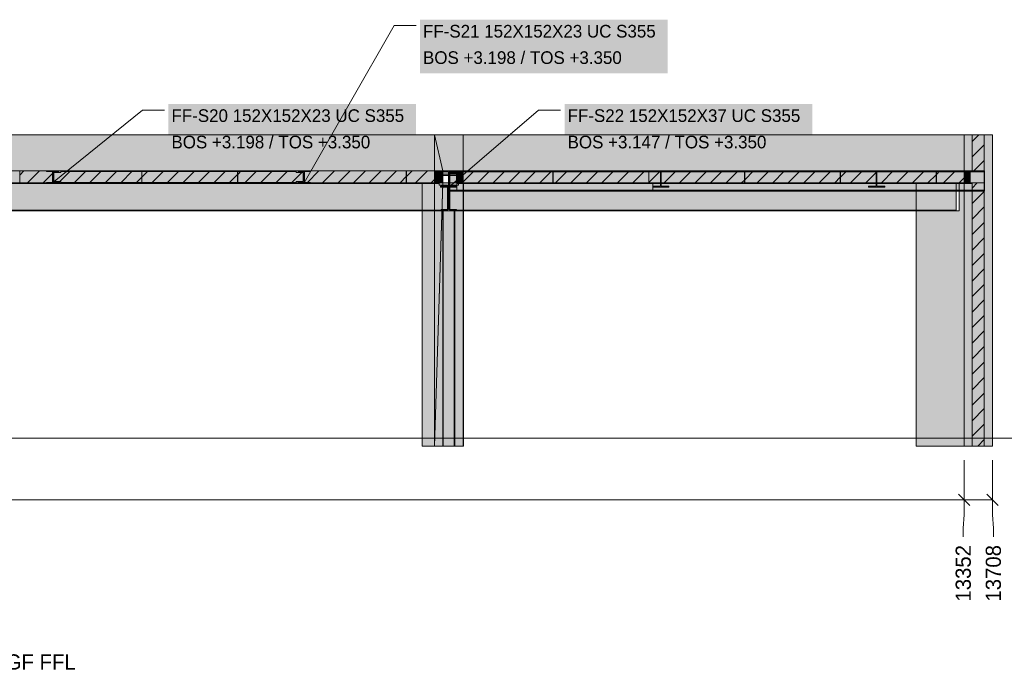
# Model space of a CAD drawing. Header units: millimetres. Extents: x 8134 to 42759, y -8109 to 26244.
# Tile 2 of 5: x 20193 to 32526, y -2973 to 5245. Entities that reach past the tile are written whole.
import ezdxf

# ---------------------------------------------------------------- set-up
doc = ezdxf.new("R2010")
doc.units = ezdxf.units.MM
doc.linetypes.add('DASHED', pattern=[1.524, 1.27, -0.254])
for name, color, linetype in [('FILL-C_BDBDBF', 7, 'Continuous'), ('FILL-EPS', 7, 'Continuous'), ('FILL-INK', 7, 'Continuous'), ('FILL-LIGHT', 7, 'Continuous'), ('FILL-STEEL', 7, 'Continuous'), ('FILL-WHITE', 7, 'Continuous'), ('LINE-CORE', 7, 'Continuous'), ('LINE-INK', 7, 'Continuous'), ('LINE-STEEL-DASH', 7, 'DASHED'), ('LINE-STEEL_GREY', 7, 'Continuous'), ('TEXT-INK', 7, 'Continuous'), ('TEXT-STEEL_GREY', 7, 'Continuous')]:
    doc.layers.add(name, color=color, linetype=linetype)

msp = doc.modelspace()

# ---------------------------------------------------------------- hatches: boundary and pattern name
at = {"layer": 'FILL-C_BDBDBF', "true_color": 0xbdbdbf}
h = msp.add_hatch(color=9, dxfattribs=at)
h.dxf.hatch_style = 1
h.paths.add_polyline_path([(32124, 3351), (32124, 3800), (32276, 3800), (32276, -100), (32124, -100), (32124, 3199), (32215, 3199), (32276, 3199), (32276, 3236), (32276, 3351)])
at = {"layer": 'FILL-EPS', "true_color": 0xccffff}
h = msp.add_hatch(color=7, dxfattribs=at)
h.dxf.hatch_style = 1
h.paths.add_polyline_path([(32022, 3351), (32022, 3460), (32022, 3800), (32124, 3800), (32124, 3351), (32084, 3351)])
h = msp.add_hatch(color=7, dxfattribs=at)
h.dxf.hatch_style = 1
h.paths.add_polyline_path([(32378, 3800), (32378, 2830), (32378, -100), (32276, -100), (32276, 3800), (32290, 3800)])
h = msp.add_hatch(color=7, dxfattribs=at)
h.dxf.hatch_style = 1
h.paths.add_polyline_path([(32022, -100), (32022, 2400), (32022, 3199), (32124, 3199), (32124, -100), (32111, -100)])
at = {"layer": 'FILL-INK', "true_color": 0x1a1a1f}
h = msp.add_hatch(color=250, dxfattribs=at)
h.dxf.hatch_style = 1
h.paths.add_polyline_path([(20606, 3198), (20712, 3345), (20772, 3271)])
h = msp.add_hatch(color=250, dxfattribs=at)
h.dxf.hatch_style = 1
h.paths.add_polyline_path([(23758, 3198), (23803, 3373), (23886, 3326)])
h = msp.add_hatch(color=250, dxfattribs=at)
h.dxf.hatch_style = 1
h.paths.add_polyline_path([(25568, 3147), (25670, 3297), (25732, 3225)])
at = {"layer": 'FILL-LIGHT', "true_color": 0xcccccf}
h = msp.add_hatch(color=254, dxfattribs=at)
h.dxf.hatch_style = 1
h.paths.add_polyline_path([(20525, 3350), (21341, 3350), (21722, 3350), (21722, 3302), (21722, 3200), (20906, 3200), (20525, 3200), (20213, 3200), (20195, 3200), (20195, 3208), (20195, 3350), (20507, 3350)])
h = msp.add_hatch(color=254, dxfattribs=at)
h.dxf.hatch_style = 1
h.paths.add_polyline_path([(22922, 3350), (22922, 3302), (22922, 3200), (22106, 3200), (21725, 3200), (21725, 3248), (21725, 3350), (22541, 3350)])
h = msp.add_hatch(color=254, dxfattribs=at)
h.dxf.hatch_style = 1
h.paths.add_polyline_path([(22925, 3248), (22925, 3350), (23548, 3350), (23839, 3350), (24969, 3350), (25036, 3350), (25036, 3342), (25036, 3200), (23906, 3200), (23839, 3200), (23216, 3200), (22925, 3200)])
h = msp.add_hatch(color=254, dxfattribs=at)
h.dxf.hatch_style = 1
h.paths.add_polyline_path([(25462, 3350), (25462, 3342), (25462, 3200), (25063, 3200), (25039, 3200), (25039, 3208), (25039, 3350), (25438, 3350)])
h = msp.add_hatch(color=254, dxfattribs=at)
h.dxf.hatch_style = 1
h.paths.add_polyline_path([(26872, 3350), (26872, 3340), (26872, 3200), (25755, 3200), (25675, 3200), (25675, 3210), (25675, 3350), (26791, 3350)])
h = msp.add_hatch(color=254, dxfattribs=at)
h.dxf.hatch_style = 1
h.paths.add_polyline_path([(28072, 3350), (28072, 3340), (28072, 3200), (26955, 3200), (26875, 3200), (26875, 3210), (26875, 3350), (27991, 3350)])
h = msp.add_hatch(color=254, dxfattribs=at)
h.dxf.hatch_style = 1
h.paths.add_polyline_path([(29272, 3350), (29272, 3340), (29272, 3200), (28155, 3200), (28075, 3200), (28075, 3210), (28075, 3350), (29191, 3350)])
h = msp.add_hatch(color=254, dxfattribs=at)
h.dxf.hatch_style = 1
h.paths.add_polyline_path([(30472, 3350), (30472, 3340), (30472, 3200), (29355, 3200), (29275, 3200), (29275, 3210), (29275, 3350), (30391, 3350)])
h = msp.add_hatch(color=254, dxfattribs=at)
h.dxf.hatch_style = 1
h.paths.add_polyline_path([(31672, 3350), (31672, 3340), (31672, 3200), (30555, 3200), (30475, 3200), (30475, 3210), (30475, 3350), (31591, 3350)])
h = msp.add_hatch(color=254, dxfattribs=at)
h.dxf.hatch_style = 1
h.paths.add_polyline_path([(32100, 3350), (32100, 3340), (32100, 3200), (31703, 3200), (31675, 3200), (31675, 3210), (31675, 3350), (32072, 3350)])
at = {"layer": 'FILL-STEEL', "true_color": 0x0d2973}
h = msp.add_hatch(color=166, dxfattribs=at)
h.dxf.hatch_style = 1
h.paths.add_polyline_path([(20530, 3198), (20530, 3204), (20530, 3204), (20534, 3204), (20603, 3204), (20603, 3336), (20603, 3343), (20599, 3343), (20530, 3343), (20530, 3350), (20530, 3350), (20538, 3350), (20682, 3350), (20682, 3344), (20682, 3343), (20678, 3343), (20609, 3343), (20609, 3212), (20609, 3204), (20613, 3204), (20682, 3204), (20682, 3198), (20682, 3198), (20674, 3198)])
h = msp.add_hatch(color=166, dxfattribs=at)
h.dxf.hatch_style = 1
h.paths.add_polyline_path([(23682, 3198), (23682, 3204), (23682, 3204), (23686, 3204), (23755, 3204), (23755, 3336), (23755, 3343), (23751, 3343), (23682, 3343), (23682, 3350), (23682, 3350), (23690, 3350), (23834, 3350), (23834, 3344), (23834, 3343), (23830, 3343), (23761, 3343), (23761, 3212), (23761, 3204), (23765, 3204), (23834, 3204), (23834, 3198), (23834, 3198), (23826, 3198)])
h = msp.add_hatch(color=166, dxfattribs=at)
h.dxf.hatch_style = 1
h.paths.add_polyline_path([(25466, 3147), (25466, 3157), (25466, 3158), (25471, 3158), (25564, 3158), (25564, 3329), (25564, 3339), (25559, 3339), (25466, 3339), (25466, 3349), (25466, 3350), (25477, 3350), (25670, 3350), (25670, 3340), (25670, 3339), (25665, 3339), (25572, 3339), (25572, 3168), (25572, 3158), (25577, 3158), (25670, 3158), (25670, 3147), (25670, 3147), (25659, 3147)])
at = {"layer": 'FILL-WHITE', "true_color": 0xffffff}
h = msp.add_hatch(color=7, dxfattribs=at)
h.dxf.hatch_style = 1
h.paths.add_polyline_path([(25208, 4571), (28310, 4571), (28310, 5245), (25208, 5245)])
h = msp.add_hatch(color=7, dxfattribs=at)
h.dxf.hatch_style = 1
h.paths.add_polyline_path([(22056, 3513), (25158, 3513), (25158, 4187), (22056, 4187)])
h = msp.add_hatch(color=7, dxfattribs=at)
h.dxf.hatch_style = 1
h.paths.add_polyline_path([(27018, 3513), (30120, 3513), (30120, 4187), (27018, 4187)])
h = msp.add_hatch(color=7, dxfattribs=at)
h.dxf.hatch_style = 1
h.paths.add_polyline_path([(19126, 3800), (25390, 3800), (25390, -100), (25233, -100), (25233, 3200), (19130, 3200), (19130, -100), (19130, -100), (19130, -100), (19126, -100), (19126, 3800)])
h = msp.add_hatch(color=7, dxfattribs=at)
h.dxf.hatch_style = 1
h.paths.add_polyline_path([(19126, 3351), (19126, 3800), (25390, 3800), (25390, 3351), (19126, 3351)])
h = msp.add_hatch(color=7, dxfattribs=at)
h.dxf.hatch_style = 1
h.paths.add_polyline_path([(25390, 3800), (25492, 3351), (25492, 3199), (25492, 3197), (25492, 3197), (25390, -100), (25390, 3800), (25390, 3802)])
h = msp.add_hatch(color=7, dxfattribs=at)
h.dxf.hatch_style = 1
h.paths.add_polyline_path([(25746, 3800), (25746, 3200), (25665, 3200), (25665, 3310), (25390, 3310), (25390, 3800)])
h = msp.add_hatch(color=7, dxfattribs=at)
h.dxf.hatch_style = 1
h.paths.add_polyline_path([(25390, 3800), (25746, 3800), (25746, 3800), (25746, 3800), (25746, 3800), (25746, 3351), (25746, 3351), (25669, 3351), (25669, 3200), (25665, 3200), (25665, 3310), (25492, 3310), (25390, 3310)])
h = msp.add_hatch(color=7, dxfattribs=at)
h.dxf.hatch_style = 1
h.paths.add_polyline_path([(25746, 3800), (25746, 3351), (25492, 3351), (25492, 3310), (25390, 3310), (25390, 3800)])
h = msp.add_hatch(color=7, dxfattribs=at)
h.dxf.hatch_style = 1
h.paths.add_polyline_path([(25390, 3800), (25746, 3800), (25746, 3351), (25492, 3351), (25492, 3199), (25746, 3199), (25746, -100), (25390, -100)])
h = msp.add_hatch(color=7, dxfattribs=at)
h.dxf.hatch_style = 1
h.paths.add_polyline_path([(25746, 3800), (25746, 3351), (25492, 3351), (25390, 3800)])
h = msp.add_hatch(color=7, dxfattribs=at)
h.dxf.hatch_style = 1
h.paths.add_polyline_path([(25390, 3800), (25746, 3800), (25746, 3199), (25746, 3199), (25746, -100), (25746, -100), (25746, -100), (25746, -100), (25390, -100), (25390, 3199), (25746, 3199), (25746, 3351), (25390, 3351)])
h = msp.add_hatch(color=7, dxfattribs=at)
h.dxf.hatch_style = 1
h.paths.add_polyline_path([(32022, 3800), (32022, -100), (31421, -100), (31421, 2849), (31962, 2849), (31962, 3200), (25753, 3200), (25753, -100), (25753, -100), (25753, -100), (25746, -100), (25746, 2849), (25748, 2849), (25748, 3200), (25746, 3200), (25746, 3800)])
h = msp.add_hatch(color=7, dxfattribs=at)
h.dxf.hatch_style = 1
h.paths.add_polyline_path([(25746, 3800), (32022, 3800), (32022, 3351), (25746, 3351)])
h = msp.add_hatch(color=7, dxfattribs=at)
h.dxf.hatch_style = 1
h.paths.add_polyline_path([(25746, 3800), (25746, 3800), (25746, 3800)])
h = msp.add_hatch(color=7, dxfattribs=at)
h.dxf.hatch_style = 1
h.paths.add_polyline_path([(32378, 3800), (32378, -100), (32022, -100), (32022, 3800)])
h = msp.add_hatch(color=7, dxfattribs=at)
h.dxf.hatch_style = 1
h.paths.add_polyline_path([(32022, 3351), (32022, 3351), (32022, 3800), (32022, 3800), (32022, 3800), (32022, 3800), (32378, 3800), (32378, -100), (32022, -100), (32022, -102), (32022, -102), (32022, -102), (32022, -102), (32022, 3199), (32022, 3199), (32100, 3199), (32100, 3351), (32022, 3351), (32022, 3351)])
h = msp.add_hatch(color=7, dxfattribs=at)
h.dxf.hatch_style = 1
h.paths.add_polyline_path([(32378, 3800), (32378, -100), (32022, -100), (32022, 3199), (32276, 3199), (32276, 3351), (32022, 3351), (32022, 3800)])
h = msp.add_hatch(color=7, dxfattribs=at)
h.dxf.hatch_style = 1
h.paths.add_polyline_path([(19126, 3351), (25390, 3351), (25390, 3199), (25233, 3199), (25233, 3200), (19130, 3200), (19130, 3199), (19126, 3199)])
h = msp.add_hatch(color=7, dxfattribs=at)
h.dxf.hatch_style = 1
h.paths.add_polyline_path([(20530, 3204), (20603, 3204), (20603, 3343), (20530, 3343), (20530, 3350), (20682, 3350), (20682, 3343), (20609, 3343), (20609, 3204), (20682, 3204), (20682, 3198), (20530, 3198)])
h = msp.add_hatch(color=7, dxfattribs=at)
h.dxf.hatch_style = 1
h.paths.add_polyline_path([(20619, 3331), (20707, 3331), (20707, 3343), (23657, 3343), (23657, 3331), (23745, 3331), (23745, 3217), (23657, 3217), (23657, 3204), (20707, 3204), (20707, 3217), (20619, 3217)])
h = msp.add_hatch(color=7, dxfattribs=at)
h.dxf.hatch_style = 1
h.paths.add_polyline_path([(20707, 3331), (20707, 3343), (23657, 3343), (23657, 3331), (23745, 3331), (23745, 3217), (23657, 3217), (23657, 3204), (20707, 3204), (20707, 3217), (20619, 3217), (20619, 3331)])
h = msp.add_hatch(color=7, dxfattribs=at)
h.dxf.hatch_style = 1
h.paths.add_polyline_path([(20619, 3331), (20707, 3331), (20707, 3343), (23657, 3343), (23657, 3331), (23745, 3331), (23745, 3217), (23657, 3217), (23657, 3204), (20707, 3204), (20707, 3217), (20619, 3217)])
h = msp.add_hatch(color=7, dxfattribs=at)
h.dxf.hatch_style = 1
h.paths.add_polyline_path([(20707, 3331), (20707, 3343), (23657, 3343), (23657, 3331), (23745, 3331), (23745, 3217), (23657, 3217), (23657, 3204), (20707, 3204), (20707, 3217), (20619, 3217), (20619, 3331)])
h = msp.add_hatch(color=7, dxfattribs=at)
h.dxf.hatch_style = 1
h.paths.add_polyline_path([(20684, 3350), (20684, 3350), (20684, 3350), (20682, 3350)])
h = msp.add_hatch(color=7, dxfattribs=at)
h.dxf.hatch_style = 1
h.paths.add_polyline_path([(20707, 3350), (23657, 3350), (23657, 3343), (20707, 3343)])
h = msp.add_hatch(color=7, dxfattribs=at)
h.dxf.hatch_style = 1
h.paths.add_polyline_path([(20707, 3350), (23657, 3350), (23657, 3343), (20707, 3343)])
h = msp.add_hatch(color=7, dxfattribs=at)
h.dxf.hatch_style = 1
h.paths.add_polyline_path([(20707, 3350), (23657, 3350), (23657, 3343), (20707, 3343)])
h = msp.add_hatch(color=7, dxfattribs=at)
h.dxf.hatch_style = 1
h.paths.add_polyline_path([(20707, 3350), (23657, 3350), (23657, 3343), (20707, 3343)])
h = msp.add_hatch(color=7, dxfattribs=at)
h.dxf.hatch_style = 1
h.paths.add_polyline_path([(23682, 3204), (23755, 3204), (23755, 3343), (23682, 3343), (23682, 3350), (23834, 3350), (23834, 3343), (23761, 3343), (23761, 3204), (23834, 3204), (23834, 3198), (23682, 3198)])
h = msp.add_hatch(color=7, dxfattribs=at)
h.dxf.hatch_style = 1
h.paths.add_polyline_path([(23836, 3350), (23836, 3350), (23836, 3350), (23834, 3350)])
h = msp.add_hatch(color=7, dxfattribs=at)
h.dxf.hatch_style = 1
h.paths.add_polyline_path([(25390, 3199), (25390, 3351), (25492, 3351), (25492, 3199), (25390, 3199)])
h = msp.add_hatch(color=7, dxfattribs=at)
h.dxf.hatch_style = 1
h.paths.add_polyline_path([(25466, 3158), (25564, 3158), (25564, 3339), (25466, 3339), (25466, 3350), (25670, 3350), (25670, 3339), (25572, 3339), (25572, 3158), (25670, 3158), (25670, 3147), (25466, 3147)])
h = msp.add_hatch(color=7, dxfattribs=at)
h.dxf.hatch_style = 1
h.paths.add_polyline_path([(25582, 3327), (25695, 3327), (25695, 3336), (32278, 3336), (32278, 3110), (25695, 3110), (25582, 3110)])
h = msp.add_hatch(color=7, dxfattribs=at)
h.dxf.hatch_style = 1
h.paths.add_polyline_path([(25695, 3327), (25695, 3336), (32278, 3336), (32278, 3110), (25695, 3110), (25582, 3110), (25582, 3327)])
h = msp.add_hatch(color=7, dxfattribs=at)
h.dxf.hatch_style = 1
h.paths.add_polyline_path([(25583, 3322), (25689, 3322), (25689, 3336), (32278, 3336), (32278, 3110), (25689, 3110), (25583, 3110)])
h = msp.add_hatch(color=7, dxfattribs=at)
h.dxf.hatch_style = 1
h.paths.add_polyline_path([(25689, 3322), (25689, 3336), (32278, 3336), (32278, 3110), (25689, 3110), (25583, 3110), (25583, 3322)])
h = msp.add_hatch(color=7, dxfattribs=at)
h.dxf.hatch_style = 1
h.paths.add_polyline_path([(25669, 3200), (25669, 3351), (25746, 3351), (25746, 3200)])
h = msp.add_hatch(color=7, dxfattribs=at)
h.dxf.hatch_style = 1
h.paths.add_polyline_path([(25671, 3350), (25671, 3350), (25671, 3350), (25671, 3350), (25670, 3350)])
h = msp.add_hatch(color=7, dxfattribs=at)
h.dxf.hatch_style = 1
h.paths.add_polyline_path([(25689, 3336), (25689, 3350), (32278, 3350), (32278, 3350), (32278, 3350), (32278, 3336), (25689, 3336), (25689, 3336)])
h = msp.add_hatch(color=7, dxfattribs=at)
h.dxf.hatch_style = 1
h.paths.add_polyline_path([(32278, 3350), (32278, 3336), (32278, 3336), (25689, 3336), (25689, 3350), (25689, 3350)])
h = msp.add_hatch(color=7, dxfattribs=at)
h.dxf.hatch_style = 1
h.paths.add_polyline_path([(25695, 3336), (25695, 3350), (32278, 3350), (32278, 3350), (32278, 3350), (32278, 3336), (25695, 3336), (25695, 3336)])
h = msp.add_hatch(color=7, dxfattribs=at)
h.dxf.hatch_style = 1
h.paths.add_polyline_path([(32278, 3350), (32278, 3336), (32278, 3336), (25695, 3336), (25695, 3350), (25695, 3350)])
h = msp.add_hatch(color=7, dxfattribs=at)
h.dxf.hatch_style = 1
h.paths.add_polyline_path([(25748, 3200), (25746, 3200), (25746, 3351), (32022, 3351), (32022, 3351), (32023, 3351), (32024, 3352), (32024, 3352), (32024, 3351), (32024, 3351), (32022, 3351), (32022, 3199), (31962, 3199), (31962, 3200), (25753, 3200), (25753, 3199), (25748, 3199)])
h = msp.add_hatch(color=7, dxfattribs=at)
h.dxf.hatch_style = 1
h.paths.add_polyline_path([(28121, 3350), (28121, 3350), (28122, 3350), (28122, 3350), (28326, 3350), (28326, 3339), (28228, 3339), (28228, 3324), (28228, 3158), (28326, 3158), (28326, 3147), (28122, 3147), (28122, 3158), (28220, 3158), (28220, 3339), (28122, 3339), (28122, 3350), (28121, 3350)])
h = msp.add_hatch(color=7, dxfattribs=at)
h.dxf.hatch_style = 1
h.paths.add_polyline_path([(28122, 3158), (28220, 3158), (28220, 3324), (28220, 3339), (28122, 3339), (28122, 3350), (28326, 3350), (28326, 3339), (28228, 3339), (28228, 3158), (28326, 3158), (28326, 3147), (28122, 3147)])
h = msp.add_hatch(color=7, dxfattribs=at)
h.dxf.hatch_style = 1
h.paths.add_polyline_path([(28327, 3350), (28327, 3350), (28327, 3350), (28327, 3350), (28326, 3350)])
h = msp.add_hatch(color=7, dxfattribs=at)
h.dxf.hatch_style = 1
h.paths.add_polyline_path([(30824, 3350), (30824, 3350), (30825, 3350), (30825, 3350), (31029, 3350), (31029, 3339), (30931, 3339), (30931, 3324), (30931, 3158), (31029, 3158), (31029, 3147), (30825, 3147), (30825, 3158), (30923, 3158), (30923, 3339), (30825, 3339), (30825, 3350), (30824, 3350)])
h = msp.add_hatch(color=7, dxfattribs=at)
h.dxf.hatch_style = 1
h.paths.add_polyline_path([(30825, 3158), (30923, 3158), (30923, 3324), (30923, 3339), (30825, 3339), (30825, 3350), (31029, 3350), (31029, 3339), (30931, 3339), (30931, 3158), (31029, 3158), (31029, 3147), (30825, 3147)])
h = msp.add_hatch(color=7, dxfattribs=at)
h.dxf.hatch_style = 1
h.paths.add_polyline_path([(31030, 3350), (31030, 3350), (31030, 3350), (31030, 3350), (31029, 3350)])
h = msp.add_hatch(color=7, dxfattribs=at)
h.dxf.hatch_style = 1
h.paths.add_polyline_path([(32022, 3351), (32100, 3351), (32100, 3199), (32022, 3199)])
h = msp.add_hatch(color=7, dxfattribs=at)
h.dxf.hatch_style = 1
h.paths.add_polyline_path([(25492, 3310), (25492, 3199), (25746, 3199), (25746, -100), (25390, -100), (25390, 3310)])
h = msp.add_hatch(color=7, dxfattribs=at)
h.dxf.hatch_style = 1
h.paths.add_polyline_path([(25471, 3309), (25471, 3309), (25472, 3309), (25471, 3309)])
h = msp.add_hatch(color=7, dxfattribs=at)
h.dxf.hatch_style = 1
h.paths.add_polyline_path([(25472, 2865), (25563, 2865), (25563, 3293), (25472, 3293), (25472, 3309), (25664, 3309), (25664, 3293), (25573, 3293), (25573, 2865), (25664, 2865), (25664, 2849), (25472, 2849)])
h = msp.add_hatch(color=7, dxfattribs=at)
h.dxf.hatch_style = 1
h.paths.add_polyline_path([(25472, 3309), (25664, 3309), (25664, 3293), (25573, 3293), (25573, 2865), (25664, 2865), (25664, 2849), (25472, 2849), (25472, 2865), (25563, 2865), (25563, 3293), (25472, 3293), (25472, 3309)])
h = msp.add_hatch(color=7, dxfattribs=at)
h.dxf.hatch_style = 1
h.paths.add_polyline_path([(25665, 3309), (25665, 3309), (25665, 3309), (25664, 3309)])
h = msp.add_hatch(color=7, dxfattribs=at)
h.dxf.hatch_style = 1
h.paths.add_polyline_path([(28122, 3158), (28220, 3158), (28220, 3324), (28228, 3324), (28228, 3158), (28326, 3158), (28326, 3147), (28122, 3147)])
h = msp.add_hatch(color=7, dxfattribs=at)
h.dxf.hatch_style = 1
h.paths.add_polyline_path([(28220, 3158), (28220, 3324), (28228, 3324), (28228, 3158), (28326, 3158), (28326, 3147), (28122, 3147), (28122, 3158)])
h = msp.add_hatch(color=7, dxfattribs=at)
h.dxf.hatch_style = 1
h.paths.add_polyline_path([(30825, 3158), (30923, 3158), (30923, 3324), (30931, 3324), (30931, 3158), (31029, 3158), (31029, 3147), (30825, 3147)])
h = msp.add_hatch(color=7, dxfattribs=at)
h.dxf.hatch_style = 1
h.paths.add_polyline_path([(30923, 3158), (30923, 3324), (30931, 3324), (30931, 3158), (31029, 3158), (31029, 3147), (30825, 3147), (30825, 3158)])
h = msp.add_hatch(color=7, dxfattribs=at)
h.dxf.hatch_style = 1
h.paths.add_polyline_path([(18962, 3178), (19059, 3178), (19059, 3190), (25447, 3190), (25447, 3172), (25553, 3172), (25553, 2858), (25447, 2858), (19059, 2858), (19059, 2871), (18962, 2871)])
h = msp.add_hatch(color=7, dxfattribs=at)
h.dxf.hatch_style = 1
h.paths.add_polyline_path([(19059, 3178), (19059, 3190), (25447, 3190), (25447, 3172), (25553, 3172), (25553, 2858), (25447, 2858), (19059, 2858), (19059, 2871), (18962, 2871), (18962, 3178)])
h = msp.add_hatch(color=7, dxfattribs=at)
h.dxf.hatch_style = 1
h.paths.add_polyline_path([(19059, 3200), (25447, 3200), (25447, 3190), (19059, 3190)])
h = msp.add_hatch(color=7, dxfattribs=at)
h.dxf.hatch_style = 1
h.paths.add_polyline_path([(25447, 3200), (25447, 3190), (19059, 3190), (19059, 3200)])
h = msp.add_hatch(color=7, dxfattribs=at)
h.dxf.hatch_style = 1
h.paths.add_polyline_path([(20707, 3204), (23657, 3204), (23657, 3198), (20707, 3198)])
h = msp.add_hatch(color=7, dxfattribs=at)
h.dxf.hatch_style = 1
h.paths.add_polyline_path([(20707, 3204), (23657, 3204), (23657, 3198), (20707, 3198)])
h = msp.add_hatch(color=7, dxfattribs=at)
h.dxf.hatch_style = 1
h.paths.add_polyline_path([(20707, 3204), (23657, 3204), (23657, 3198), (20707, 3198)])
h = msp.add_hatch(color=7, dxfattribs=at)
h.dxf.hatch_style = 1
h.paths.add_polyline_path([(20707, 3204), (23657, 3204), (23657, 3198), (20707, 3198)])
h = msp.add_hatch(color=7, dxfattribs=at)
h.dxf.hatch_style = 1
h.paths.add_polyline_path([(25233, -100), (25233, 3199), (25390, 3199), (25390, -100)])
h = msp.add_hatch(color=7, dxfattribs=at)
h.dxf.hatch_style = 1
h.paths.add_polyline_path([(25492, 3199), (25746, 3199), (25746, -100), (25390, -100), (25492, 3199)])
h = msp.add_hatch(color=7, dxfattribs=at)
h.dxf.hatch_style = 1
h.paths.add_polyline_path([(25582, 3110), (25695, 3110), (32278, 3110), (32278, 3110), (32278, 3110), (32278, 3096), (25695, 3096), (25582, 3096)])
h = msp.add_hatch(color=7, dxfattribs=at)
h.dxf.hatch_style = 1
h.paths.add_polyline_path([(25582, 3110), (32278, 3110), (32278, 3096), (32278, 3096), (25695, 3096), (25582, 3096)])
h = msp.add_hatch(color=7, dxfattribs=at)
h.dxf.hatch_style = 1
h.paths.add_polyline_path([(25583, 2858), (25583, 3172), (25689, 3172), (25689, 3190), (31922, 3190), (31922, 2858), (25689, 2858)])
h = msp.add_hatch(color=7, dxfattribs=at)
h.dxf.hatch_style = 1
h.paths.add_polyline_path([(25689, 3172), (25689, 3190), (31922, 3190), (31922, 2858), (25689, 2858), (25583, 2858), (25583, 3172)])
h = msp.add_hatch(color=7, dxfattribs=at)
h.dxf.hatch_style = 1
h.paths.add_polyline_path([(25583, 3110), (25689, 3110), (32278, 3110), (32278, 3110), (32278, 3110), (32278, 3096), (25689, 3096), (25583, 3096)])
h = msp.add_hatch(color=7, dxfattribs=at)
h.dxf.hatch_style = 1
h.paths.add_polyline_path([(32278, 3110), (32278, 3096), (32278, 3096), (25689, 3096), (25583, 3096), (25583, 3110)])
h = msp.add_hatch(color=7, dxfattribs=at)
h.dxf.hatch_style = 1
h.paths.add_polyline_path([(25670, 3200), (28122, 3200), (28122, 3190), (25670, 3190)])
h = msp.add_hatch(color=7, dxfattribs=at)
h.dxf.hatch_style = 1
h.paths.add_polyline_path([(28122, 3200), (28122, 3100), (25670, 3100), (25670, 3200)])
h = msp.add_hatch(color=7, dxfattribs=at)
h.dxf.hatch_style = 1
h.paths.add_polyline_path([(25670, 3200), (32124, 3200), (32124, 3100), (25670, 3100)])
h = msp.add_hatch(color=7, dxfattribs=at)
h.dxf.hatch_style = 1
h.paths.add_polyline_path([(25670, 3200), (32124, 3200), (32124, 3190), (25670, 3190)])
h = msp.add_hatch(color=7, dxfattribs=at)
h.dxf.hatch_style = 1
h.paths.add_polyline_path([(25670, 3100), (25670, 3190), (28122, 3190), (28122, 3100), (25670, 3100)])
h = msp.add_hatch(color=7, dxfattribs=at)
h.dxf.hatch_style = 1
h.paths.add_polyline_path([(25670, 3190), (32124, 3190), (32124, 3100), (25670, 3100)])
h = msp.add_hatch(color=7, dxfattribs=at)
h.dxf.hatch_style = 1
h.paths.add_polyline_path([(25689, 3190), (25689, 3200), (31922, 3200), (31922, 3200), (31922, 3200), (31922, 3200), (31922, 3190), (25689, 3190), (25689, 3190)])
h = msp.add_hatch(color=7, dxfattribs=at)
h.dxf.hatch_style = 1
h.paths.add_polyline_path([(31922, 3200), (31922, 3190), (31922, 3190), (25689, 3190), (25689, 3200), (25689, 3200)])
h = msp.add_hatch(color=7, dxfattribs=at)
h.dxf.hatch_style = 1
h.paths.add_polyline_path([(25746, -100), (25746, -100), (25746, 2849), (25748, 2849), (25748, 3199), (25753, 3199), (25753, 3200), (25753, 3199), (25753, -100), (25746, -100), (25746, -100)])
h = msp.add_hatch(color=7, dxfattribs=at)
h.dxf.hatch_style = 1
h.paths.add_polyline_path([(25750, 3200), (32124, 3200), (32124, 3190), (25750, 3190)])
h = msp.add_hatch(color=7, dxfattribs=at)
h.dxf.hatch_style = 1
h.paths.add_polyline_path([(32124, 3200), (32124, 3100), (25750, 3100), (25750, 3200)])
h = msp.add_hatch(color=7, dxfattribs=at)
h.dxf.hatch_style = 1
h.paths.add_polyline_path([(28122, 3200), (28122, 3100), (25750, 3100), (25750, 3200)])
h = msp.add_hatch(color=7, dxfattribs=at)
h.dxf.hatch_style = 1
h.paths.add_polyline_path([(25750, 3200), (28122, 3200), (28122, 3190), (25750, 3190)])
h = msp.add_hatch(color=7, dxfattribs=at)
h.dxf.hatch_style = 1
h.paths.add_polyline_path([(25750, 3190), (32124, 3190), (32124, 3100), (25750, 3100)])
h = msp.add_hatch(color=7, dxfattribs=at)
h.dxf.hatch_style = 1
h.paths.add_polyline_path([(25750, 3190), (28122, 3190), (28122, 3100), (25750, 3100)])
h = msp.add_hatch(color=7, dxfattribs=at)
h.dxf.hatch_style = 1
h.paths.add_polyline_path([(31421, 3199), (31421, 3199), (31421, 3199), (31421, 3199), (31421, 3199), (31421, 2849), (31962, 2849), (31962, 3199), (32022, 3199), (32022, -100), (31421, -100)])
h = msp.add_hatch(color=7, dxfattribs=at)
h.dxf.hatch_style = 1
h.paths.add_polyline_path([(19059, 2858), (25447, 2858), (25553, 2858), (25553, 2849), (25447, 2849), (19059, 2849)])
h = msp.add_hatch(color=7, dxfattribs=at)
h.dxf.hatch_style = 1
h.paths.add_polyline_path([(25447, 2858), (25553, 2858), (25553, 2849), (25447, 2849), (19059, 2849), (19059, 2858)])
h = msp.add_hatch(color=7, dxfattribs=at)
h.dxf.hatch_style = 1
h.paths.add_polyline_path([(25390, 2849), (25746, 2849), (25746, 2851), (25746, 2851), (25746, -100), (25746, -100), (25390, -100)])
h = msp.add_hatch(color=7, dxfattribs=at)
h.dxf.hatch_style = 1
h.paths.add_polyline_path([(25746, 2849), (25746, -100), (25390, -100), (25390, 2849)])
h = msp.add_hatch(color=7, dxfattribs=at)
h.dxf.hatch_style = 1
h.paths.add_polyline_path([(25746, 2849), (25746, -100), (25390, -100), (25390, 2849)])
h = msp.add_hatch(color=7, dxfattribs=at)
h.dxf.hatch_style = 1
h.paths.add_polyline_path([(25390, 2849), (25746, 2849), (25746, -100), (25390, -100)])
h = msp.add_hatch(color=7, dxfattribs=at)
h.dxf.hatch_style = 1
h.paths.add_polyline_path([(25499, 2849), (25499, -100), (25492, -100), (25492, 2849)])
h = msp.add_hatch(color=7, dxfattribs=at)
h.dxf.hatch_style = 1
h.paths.add_polyline_path([(25492, 2849), (25499, 2849), (25499, -100), (25492, -100)])
h = msp.add_hatch(color=7, dxfattribs=at)
h.dxf.hatch_style = 1
h.paths.add_polyline_path([(25499, 2849), (25499, -100), (25492, -100), (25492, 2849)])
h = msp.add_hatch(color=7, dxfattribs=at)
h.dxf.hatch_style = 1
h.paths.add_polyline_path([(25492, 2849), (25499, 2849), (25499, -100), (25492, -100)])
h = msp.add_hatch(color=7, dxfattribs=at)
h.dxf.hatch_style = 1
h.paths.add_polyline_path([(25499, 2849), (25637, 2849), (25637, -100), (25499, -100), (25499, 2849)])
h = msp.add_hatch(color=7, dxfattribs=at)
h.dxf.hatch_style = 1
h.paths.add_polyline_path([(25499, -100), (25499, 2849), (25637, 2849), (25637, -100), (25499, -100)])
h = msp.add_hatch(color=7, dxfattribs=at)
h.dxf.hatch_style = 1
h.paths.add_polyline_path([(25499, 2849), (25637, 2849), (25637, -100), (25499, -100), (25499, 2849)])
h = msp.add_hatch(color=7, dxfattribs=at)
h.dxf.hatch_style = 1
h.paths.add_polyline_path([(25499, -100), (25499, 2849), (25637, 2849), (25637, -100), (25499, -100)])
h = msp.add_hatch(color=7, dxfattribs=at)
h.dxf.hatch_style = 1
h.paths.add_polyline_path([(25583, 2858), (25689, 2858), (31922, 2858), (31922, 2858), (31922, 2858), (31922, 2858), (31922, 2849), (25689, 2849), (25583, 2849)])
h = msp.add_hatch(color=7, dxfattribs=at)
h.dxf.hatch_style = 1
h.paths.add_polyline_path([(25583, 2858), (31922, 2858), (31922, 2849), (31922, 2849), (25689, 2849), (25583, 2849)])
h = msp.add_hatch(color=7, dxfattribs=at)
h.dxf.hatch_style = 1
h.paths.add_polyline_path([(25644, 2849), (25644, -100), (25637, -100), (25637, 2849)])
h = msp.add_hatch(color=7, dxfattribs=at)
h.dxf.hatch_style = 1
h.paths.add_polyline_path([(25637, 2849), (25644, 2849), (25644, -100), (25637, -100)])
h = msp.add_hatch(color=7, dxfattribs=at)
h.dxf.hatch_style = 1
h.paths.add_polyline_path([(25644, 2849), (25644, -100), (25637, -100), (25637, 2849)])
h = msp.add_hatch(color=7, dxfattribs=at)
h.dxf.hatch_style = 1
h.paths.add_polyline_path([(25637, 2849), (25644, 2849), (25644, -100), (25637, -100)])
h = msp.add_hatch(color=7, dxfattribs=at)
h.dxf.hatch_style = 1
h.paths.add_polyline_path([(31421, -100), (31421, -100), (31421, -100)])

# ---------------------------------------------------------------- linework, layer by layer
at = {"layer": 'LINE-CORE', "lineweight": 5}
for points in [[(19126, 3800), (25390, 3800), (25390, 3800), (25390, -100), (25390, -100), (25390, -100), (25390, -100), (25233, -100), (25233, 3200), (19130, 3200), (19130, -100), (19130, -100), (19130, -100), (19130, -100), (19126, -100), (19126, 3800), (19126, 3800)], [(19126, 3351), (19126, 3800), (25390, 3800), (25390, 3800), (25390, 3800), (25390, 3800), (25390, 3351), (19126, 3351), (19126, 3351), (19126, 3351)], [(25390, 3800), (25492, 3351), (25492, 3199), (25492, 3199), (25492, 3199), (25492, 3197), (25492, 3197), (25390, -100), (25390, 3800), (25390, 3802)], [(25746, 3800), (25746, 3800), (25746, 3200), (25665, 3200), (25665, 3310), (25390, 3310), (25390, 3800), (25390, 3800)], [(25390, 3800), (25746, 3800), (25746, 3800), (25746, 3800), (25746, 3800), (25746, 3351), (25746, 3351), (25669, 3351), (25669, 3200), (25665, 3200), (25665, 3310), (25492, 3310), (25390, 3310)], [(25746, 3800), (25746, 3351), (25492, 3351), (25492, 3310), (25390, 3310), (25390, 3800)], [(25390, 3800), (25746, 3800), (25746, 3351), (25492, 3351), (25492, 3199), (25746, 3199), (25746, -100), (25390, -100)], [(25746, 3800), (25746, 3351), (25492, 3351), (25390, 3800), (25390, 3800)], [(25390, 3800), (25746, 3800), (25746, 3199), (25746, 3199), (25746, -100), (25746, -100), (25746, -100), (25746, -100), (25746, -100), (25390, -100), (25390, 3199), (25746, 3199), (25746, 3351), (25390, 3351)], [(32022, 3800), (32022, -100), (31421, -100), (31421, 2849), (31962, 2849), (31962, 3200), (25753, 3200), (25753, -100), (25753, -100), (25753, -100), (25746, -100), (25746, 2849), (25748, 2849), (25748, 3200), (25746, 3200), (25746, 3800)], [(25746, 3800), (32022, 3800), (32022, 3351), (25746, 3351)], [(25746, 3800), (25746, 3800), (25746, 3800)], [(32378, 3800), (32378, -100), (32022, -100), (32022, 3800)], [(32022, 3351), (32022, 3351), (32022, 3800), (32022, 3800), (32022, 3800), (32022, 3800), (32378, 3800), (32378, -100), (32022, -100), (32022, -102), (32022, -102), (32022, -102), (32022, -102), (32022, 3199), (32022, 3199), (32100, 3199), (32100, 3351), (32022, 3351), (32022, 3351)], [(32378, 3800), (32378, -100), (32022, -100), (32022, 3199), (32276, 3199), (32276, 3351), (32022, 3351), (32022, 3800)], [(19126, 3351), (25390, 3351), (25390, 3199), (25233, 3199), (25233, 3200), (19130, 3200), (19130, 3199), (19126, 3199)], [(20530, 3204), (20603, 3204), (20603, 3343), (20530, 3343), (20530, 3350), (20682, 3350), (20682, 3343), (20609, 3343), (20609, 3204), (20682, 3204), (20682, 3198), (20530, 3198)], [(20619, 3331), (20707, 3331), (20707, 3343), (23657, 3343), (23657, 3343), (23657, 3331), (23745, 3331), (23745, 3217), (23657, 3217), (23657, 3204), (20707, 3204), (20707, 3204), (20707, 3217), (20619, 3217)], [(20707, 3331), (20707, 3343), (20707, 3343), (23657, 3343), (23657, 3331), (23745, 3331), (23745, 3217), (23657, 3217), (23657, 3204), (23657, 3204), (20707, 3204), (20707, 3217), (20619, 3217), (20619, 3331)], [(20619, 3331), (20707, 3331), (20707, 3343), (23657, 3343), (23657, 3343), (23657, 3331), (23745, 3331), (23745, 3217), (23657, 3217), (23657, 3204), (20707, 3204), (20707, 3204), (20707, 3217), (20619, 3217)], [(20707, 3331), (20707, 3343), (20707, 3343), (23657, 3343), (23657, 3331), (23745, 3331), (23745, 3217), (23657, 3217), (23657, 3204), (23657, 3204), (20707, 3204), (20707, 3217), (20619, 3217), (20619, 3331)], [(20684, 3350), (20684, 3350), (20684, 3350), (20682, 3350)], [(20707, 3350), (23657, 3350), (23657, 3343), (20707, 3343)], [(20707, 3350), (23657, 3350), (23657, 3343), (20707, 3343)], [(20707, 3350), (23657, 3350), (23657, 3343), (20707, 3343)], [(20707, 3350), (23657, 3350), (23657, 3343), (20707, 3343)], [(23682, 3204), (23755, 3204), (23755, 3343), (23682, 3343), (23682, 3350), (23834, 3350), (23834, 3343), (23761, 3343), (23761, 3204), (23834, 3204), (23834, 3198), (23682, 3198)], [(23836, 3350), (23836, 3350), (23836, 3350), (23834, 3350)], [(25390, 3199), (25390, 3199), (25390, 3351), (25492, 3351), (25492, 3351), (25492, 3351), (25492, 3351), (25492, 3199), (25390, 3199), (25390, 3199)], [(25466, 3158), (25564, 3158), (25564, 3339), (25466, 3339), (25466, 3350), (25670, 3350), (25670, 3339), (25572, 3339), (25572, 3158), (25670, 3158), (25670, 3147), (25466, 3147)], [(25582, 3327), (25695, 3327), (25695, 3336), (32278, 3336), (32278, 3110), (25695, 3110), (25582, 3110)], [(25695, 3327), (25695, 3336), (32278, 3336), (32278, 3110), (25695, 3110), (25582, 3110), (25582, 3327)], [(25583, 3322), (25689, 3322), (25689, 3336), (32278, 3336), (32278, 3110), (25689, 3110), (25689, 3110), (25583, 3110)], [(25689, 3322), (25689, 3336), (32278, 3336), (32278, 3110), (25689, 3110), (25583, 3110), (25583, 3322)], [(25669, 3200), (25669, 3351), (25746, 3351), (25746, 3351), (25746, 3200), (25669, 3200)], [(25671, 3350), (25671, 3350), (25671, 3350), (25671, 3350), (25670, 3350)], [(25689, 3336), (25689, 3350), (32278, 3350), (32278, 3350), (32278, 3350), (32278, 3350), (32278, 3336), (25689, 3336), (25689, 3336), (25689, 3336)], [(32278, 3350), (32278, 3336), (32278, 3336), (25689, 3336), (25689, 3350), (25689, 3350)], [(25695, 3336), (25695, 3350), (32278, 3350), (32278, 3350), (32278, 3350), (32278, 3350), (32278, 3336), (25695, 3336), (25695, 3336), (25695, 3336)], [(32278, 3350), (32278, 3336), (32278, 3336), (25695, 3336), (25695, 3350), (25695, 3350)], [(25748, 3200), (25746, 3200), (25746, 3351), (25746, 3351), (32022, 3351), (32022, 3351), (32023, 3351), (32024, 3352), (32024, 3352), (32024, 3351), (32024, 3351), (32022, 3351), (32022, 3199), (31962, 3199), (31962, 3200), (25753, 3200), (25753, 3199), (25748, 3199)], [(28121, 3350), (28121, 3350), (28122, 3350), (28122, 3350), (28326, 3350), (28326, 3339), (28228, 3339), (28228, 3324), (28228, 3324), (28228, 3158), (28326, 3158), (28326, 3147), (28122, 3147), (28122, 3158), (28220, 3158), (28220, 3339), (28122, 3339), (28122, 3350), (28121, 3350)], [(28122, 3158), (28220, 3158), (28220, 3324), (28220, 3339), (28122, 3339), (28122, 3350), (28326, 3350), (28326, 3339), (28228, 3339), (28228, 3158), (28326, 3158), (28326, 3147), (28122, 3147)], [(28327, 3350), (28327, 3350), (28327, 3350), (28327, 3350), (28326, 3350)], [(30824, 3350), (30824, 3350), (30825, 3350), (30825, 3350), (31029, 3350), (31029, 3339), (30931, 3339), (30931, 3324), (30931, 3324), (30931, 3158), (31029, 3158), (31029, 3147), (30825, 3147), (30825, 3158), (30923, 3158), (30923, 3339), (30825, 3339), (30825, 3350), (30824, 3350)], [(30825, 3158), (30923, 3158), (30923, 3324), (30923, 3339), (30825, 3339), (30825, 3350), (31029, 3350), (31029, 3339), (30931, 3339), (30931, 3158), (31029, 3158), (31029, 3147), (30825, 3147)], [(31030, 3350), (31030, 3350), (31030, 3350), (31030, 3350), (31029, 3350)], [(32022, 3351), (32100, 3351), (32100, 3199), (32022, 3199)], [(25492, 3310), (25492, 3199), (25746, 3199), (25746, -100), (25390, -100), (25390, 3310)], [(25471, 3309), (25471, 3309), (25472, 3309), (25471, 3309)], [(25472, 2865), (25563, 2865), (25563, 3293), (25472, 3293), (25472, 3309), (25664, 3309), (25664, 3309), (25664, 3309), (25664, 3309), (25664, 3293), (25573, 3293), (25573, 2865), (25664, 2865), (25664, 2849), (25472, 2849)], [(25472, 3309), (25472, 3309), (25664, 3309), (25664, 3293), (25573, 3293), (25573, 2865), (25664, 2865), (25664, 2849), (25472, 2849), (25472, 2865), (25563, 2865), (25563, 3293), (25472, 3293), (25472, 3309), (25472, 3309)], [(25665, 3309), (25665, 3309), (25665, 3309), (25664, 3309)], [(28122, 3158), (28220, 3158), (28220, 3324), (28228, 3324), (28228, 3324), (28228, 3158), (28326, 3158), (28326, 3147), (28122, 3147)], [(28220, 3158), (28220, 3324), (28220, 3324), (28228, 3324), (28228, 3158), (28326, 3158), (28326, 3147), (28122, 3147), (28122, 3158)], [(30825, 3158), (30923, 3158), (30923, 3324), (30931, 3324), (30931, 3324), (30931, 3158), (31029, 3158), (31029, 3147), (30825, 3147)], [(30923, 3158), (30923, 3324), (30923, 3324), (30931, 3324), (30931, 3158), (31029, 3158), (31029, 3147), (30825, 3147), (30825, 3158)], [(18962, 3178), (19059, 3178), (19059, 3190), (25447, 3190), (25447, 3172), (25553, 3172), (25553, 3172), (25553, 2858), (25447, 2858), (19059, 2858), (19059, 2871), (18962, 2871)], [(19059, 3178), (19059, 3190), (25447, 3190), (25447, 3172), (25553, 3172), (25553, 2858), (25553, 2858), (25447, 2858), (19059, 2858), (19059, 2871), (18962, 2871), (18962, 3178)], [(19059, 3200), (25447, 3200), (25447, 3200), (25447, 3190), (19059, 3190), (19059, 3190)], [(25447, 3200), (25447, 3190), (19059, 3190), (19059, 3200)], [(20707, 3204), (23657, 3204), (23657, 3198), (20707, 3198)], [(20707, 3204), (23657, 3204), (23657, 3198), (20707, 3198)], [(20707, 3204), (23657, 3204), (23657, 3198), (20707, 3198)], [(20707, 3204), (23657, 3204), (23657, 3198), (20707, 3198)], [(25233, -100), (25233, 3199), (25390, 3199), (25390, 3199), (25390, -100), (25233, -100)], [(25492, 3199), (25492, 3199), (25746, 3199), (25746, -100), (25746, -100), (25746, -100), (25390, -100), (25492, 3199), (25492, 3199)], [(25582, 3110), (25695, 3110), (32278, 3110), (32278, 3110), (32278, 3110), (32278, 3110), (32278, 3096), (25695, 3096), (25695, 3096), (25582, 3096)], [(25582, 3110), (32278, 3110), (32278, 3096), (32278, 3096), (25695, 3096), (25582, 3096)], [(25583, 2858), (25583, 3172), (25689, 3172), (25689, 3190), (31922, 3190), (31922, 2858), (25689, 2858), (25583, 2858)], [(25689, 3172), (25689, 3190), (31922, 3190), (31922, 2858), (25689, 2858), (25583, 2858), (25583, 3172), (25583, 3172)], [(25583, 3110), (25689, 3110), (32278, 3110), (32278, 3110), (32278, 3110), (32278, 3110), (32278, 3096), (25689, 3096), (25689, 3096), (25583, 3096)], [(32278, 3110), (32278, 3096), (32278, 3096), (25689, 3096), (25583, 3096), (25583, 3110)], [(25670, 3200), (28122, 3200), (28122, 3190), (25670, 3190)], [(28122, 3200), (28122, 3100), (25670, 3100), (25670, 3200)], [(25670, 3200), (32124, 3200), (32124, 3100), (32124, 3100), (25670, 3100), (25670, 3200)], [(25670, 3200), (32124, 3200), (32124, 3200), (32124, 3190), (25670, 3190), (25670, 3190)], [(25670, 3100), (25670, 3190), (28122, 3190), (28122, 3190), (28122, 3190), (28122, 3100), (25670, 3100), (25670, 3100)], [(25670, 3190), (32124, 3190), (32124, 3100), (25670, 3100)], [(25689, 3190), (25689, 3200), (31922, 3200), (31922, 3200), (31922, 3200), (31922, 3200), (31922, 3190), (25689, 3190), (25689, 3190), (25689, 3190)], [(31922, 3200), (31922, 3190), (31922, 3190), (25689, 3190), (25689, 3200), (25689, 3200)], [(25746, -100), (25746, -100), (25746, 2849), (25748, 2849), (25748, 3199), (25753, 3199), (25753, 3200), (25753, 3199), (25753, 3199), (25753, -100), (25746, -100), (25746, -100)], [(25750, 3200), (32124, 3200), (32124, 3200), (32124, 3190), (25750, 3190), (25750, 3190)], [(32124, 3200), (32124, 3100), (25750, 3100), (25750, 3200)], [(28122, 3200), (28122, 3100), (25750, 3100), (25750, 3200)], [(25750, 3200), (28122, 3200), (28122, 3190), (25750, 3190)], [(25750, 3190), (32124, 3190), (32124, 3100), (25750, 3100)], [(25750, 3190), (28122, 3190), (28122, 3190), (28122, 3100), (25750, 3100), (25750, 3100)], [(31421, 3199), (31421, 3199), (31421, 3199), (31421, 3199), (31421, 3199), (31421, 2849), (31962, 2849), (31962, 3199), (32022, 3199), (32022, -100), (32022, -100), (31421, -100)], [(19059, 2858), (25447, 2858), (25447, 2858), (25553, 2858), (25553, 2849), (25447, 2849), (19059, 2849), (19059, 2849)], [(25447, 2858), (25553, 2858), (25553, 2849), (25447, 2849), (25447, 2849), (19059, 2849), (19059, 2858)], [(25390, 2849), (25746, 2849), (25746, 2851), (25746, 2851), (25746, -100), (25746, -100), (25390, -100)], [(25746, 2849), (25746, -100), (25746, -100), (25390, -100), (25390, 2849), (25390, 2849)], [(25746, 2849), (25746, -100), (25390, -100), (25390, 2849)], [(25390, 2849), (25746, 2849), (25746, -100), (25390, -100)], [(25499, 2849), (25499, -100), (25492, -100), (25492, 2849)], [(25492, 2849), (25499, 2849), (25499, -100), (25492, -100)], [(25499, 2849), (25499, -100), (25492, -100), (25492, 2849)], [(25492, 2849), (25499, 2849), (25499, -100), (25492, -100)], [(25499, 2849), (25499, 2849), (25637, 2849), (25637, -100), (25637, -100), (25637, -100), (25637, -100), (25499, -100), (25499, 2849), (25499, 2849)], [(25499, -100), (25499, -100), (25499, 2849), (25637, 2849), (25637, 2849), (25637, 2849), (25637, 2849), (25637, -100), (25499, -100), (25499, -100)], [(25499, 2849), (25499, 2849), (25637, 2849), (25637, -100), (25637, -100), (25637, -100), (25637, -100), (25499, -100), (25499, 2849), (25499, 2849)], [(25499, -100), (25499, -100), (25499, 2849), (25637, 2849), (25637, 2849), (25637, 2849), (25637, 2849), (25637, -100), (25499, -100), (25499, -100)], [(25583, 2858), (25689, 2858), (31922, 2858), (31922, 2858), (31922, 2858), (31922, 2858), (31922, 2849), (25689, 2849), (25689, 2849), (25583, 2849)], [(25583, 2858), (31922, 2858), (31922, 2849), (31922, 2849), (25689, 2849), (25583, 2849)], [(25644, 2849), (25644, -100), (25637, -100), (25637, 2849)], [(25637, 2849), (25644, 2849), (25644, -100), (25637, -100)], [(25644, 2849), (25644, -100), (25637, -100), (25637, 2849)], [(25637, 2849), (25644, 2849), (25644, -100), (25637, -100)], [(31421, -100), (31421, -100), (31421, -100)]]:
    msp.add_lwpolyline(points, close=True, dxfattribs=at)
at = {"layer": 'LINE-INK', "lineweight": 5}
for p, q in [((23758, 3198), (24883, 5170)), ((24883, 5170), (25158, 5170)), ((20606, 3198), (21731, 4111)), ((21731, 4111), (22006, 4111)), ((25568, 3147), (26693, 4111)), ((26693, 4111), (26968, 4111)), ((32022, -275), (32022, -963)), ((32378, -275), (32378, -963)), ((31951, -704), (32093, -846)), ((32307, -704), (32449, -846)), ((18670, -775), (32378, -775)), ((32022, -963), (32011, -1128)), ((32378, -963), (32389, -1128)), ((32011, -1128), (32011, -1238)), ((32389, -1128), (32389, -1238))]:
    msp.add_line(p, q, dxfattribs=at)
for points in [[(32022, 3351), (32022, 3460), (32022, 3800), (32124, 3800), (32124, 3351), (32084, 3351)], [(32215, 3199), (32276, 3199), (32276, 3236), (32276, 3351), (32124, 3351), (32084, 3351), (32022, 3351), (32022, 3460), (32022, 3800), (32124, 3800), (32276, 3800), (32290, 3800), (32378, 3800), (32378, 2830), (32378, -100), (32276, -100), (32124, -100), (32111, -100), (32022, -100), (32022, 2400), (32022, 3199), (32124, 3199)], [(32124, 3351), (32124, 3800), (32276, 3800), (32276, -100), (32124, -100), (32124, 3199), (32215, 3199), (32276, 3199), (32276, 3236), (32276, 3351)], [(32378, 3800), (32378, 2830), (32378, -100), (32276, -100), (32276, 3800), (32290, 3800)], [(20525, 3350), (21341, 3350), (21722, 3350), (21722, 3302), (21722, 3200), (20906, 3200), (20525, 3200), (20213, 3200), (20195, 3200), (20195, 3208), (20195, 3350), (20507, 3350)], [(20530, 3198), (20530, 3204), (20530, 3204), (20534, 3204), (20603, 3204), (20603, 3336), (20603, 3343), (20599, 3343), (20530, 3343), (20530, 3350), (20530, 3350), (20538, 3350), (20682, 3350), (20682, 3344), (20682, 3343), (20678, 3343), (20609, 3343), (20609, 3212), (20609, 3204), (20613, 3204), (20682, 3204), (20682, 3198), (20682, 3198), (20674, 3198)], [(22922, 3350), (22922, 3302), (22922, 3200), (22106, 3200), (21725, 3200), (21725, 3248), (21725, 3350), (22541, 3350)], [(22925, 3248), (22925, 3350), (23548, 3350), (23839, 3350), (24969, 3350), (25036, 3350), (25036, 3342), (25036, 3200), (23906, 3200), (23839, 3200), (23216, 3200), (22925, 3200)], [(23682, 3198), (23682, 3204), (23682, 3204), (23686, 3204), (23755, 3204), (23755, 3336), (23755, 3343), (23751, 3343), (23682, 3343), (23682, 3350), (23682, 3350), (23690, 3350), (23834, 3350), (23834, 3344), (23834, 3343), (23830, 3343), (23761, 3343), (23761, 3212), (23761, 3204), (23765, 3204), (23834, 3204), (23834, 3198), (23834, 3198), (23826, 3198)], [(25462, 3350), (25462, 3342), (25462, 3200), (25063, 3200), (25039, 3200), (25039, 3208), (25039, 3350), (25438, 3350)], [(25466, 3147), (25466, 3157), (25466, 3158), (25471, 3158), (25564, 3158), (25564, 3329), (25564, 3339), (25559, 3339), (25466, 3339), (25466, 3349), (25466, 3350), (25477, 3350), (25670, 3350), (25670, 3340), (25670, 3339), (25665, 3339), (25572, 3339), (25572, 3168), (25572, 3158), (25577, 3158), (25670, 3158), (25670, 3147), (25670, 3147), (25659, 3147)], [(26872, 3350), (26872, 3340), (26872, 3200), (25755, 3200), (25675, 3200), (25675, 3210), (25675, 3350), (26791, 3350)], [(28072, 3350), (28072, 3340), (28072, 3200), (26955, 3200), (26875, 3200), (26875, 3210), (26875, 3350), (27991, 3350)], [(29272, 3350), (29272, 3340), (29272, 3200), (28155, 3200), (28075, 3200), (28075, 3210), (28075, 3350), (29191, 3350)], [(30472, 3350), (30472, 3340), (30472, 3200), (29355, 3200), (29275, 3200), (29275, 3210), (29275, 3350), (30391, 3350)], [(31672, 3350), (31672, 3340), (31672, 3200), (30555, 3200), (30475, 3200), (30475, 3210), (30475, 3350), (31591, 3350)], [(32100, 3350), (32100, 3340), (32100, 3200), (31703, 3200), (31675, 3200), (31675, 3210), (31675, 3350), (32072, 3350)], [(32022, -100), (32022, 2400), (32022, 3199), (32124, 3199), (32124, -100), (32111, -100)]]:
    msp.add_lwpolyline(points, close=True, dxfattribs=at)
at = {"layer": 'LINE-STEEL-DASH', "lineweight": 5}
msp.add_line((15622, 0), (32778, 0), dxfattribs=at)
at = {"layer": 'LINE-STEEL_GREY', "lineweight": 5}
for p, q in [((32124, 3718), (32206, 3800)), ((32124, 3524), (32276, 3676)), ((32146, 3351), (32276, 3482)), ((20195, 3298), (20247, 3350)), ((20291, 3200), (20441, 3350)), ((20486, 3200), (20636, 3350)), ((20680, 3200), (20830, 3350)), ((20875, 3200), (21025, 3350)), ((21069, 3200), (21219, 3350)), ((21264, 3200), (21414, 3350)), ((21458, 3200), (21608, 3350)), ((21725, 3272), (21803, 3350)), ((21847, 3200), (21997, 3350)), ((22042, 3200), (22192, 3350)), ((22236, 3200), (22386, 3350)), ((22430, 3200), (22580, 3350)), ((22625, 3200), (22775, 3350)), ((22925, 3306), (22969, 3350)), ((23014, 3200), (23164, 3350)), ((23208, 3200), (23358, 3350)), ((23403, 3200), (23553, 3350)), ((23597, 3200), (23747, 3350)), ((23792, 3200), (23942, 3350)), ((23986, 3200), (24136, 3350)), ((24181, 3200), (24331, 3350)), ((24375, 3200), (24525, 3350)), ((24569, 3200), (24719, 3350)), ((24764, 3200), (24914, 3350)), ((25039, 3281), (25108, 3350)), ((25153, 3200), (25303, 3350)), ((25675, 3333), (25692, 3350)), ((25736, 3200), (25886, 3350)), ((25931, 3200), (26081, 3350)), ((26125, 3200), (26275, 3350)), ((26320, 3200), (26470, 3350)), ((26514, 3200), (26664, 3350)), ((26708, 3200), (26858, 3350)), ((26903, 3200), (27053, 3350)), ((27097, 3200), (27247, 3350)), ((27292, 3200), (27442, 3350)), ((27486, 3200), (27636, 3350)), ((27681, 3200), (27831, 3350)), ((27875, 3200), (28025, 3350)), ((28075, 3205), (28220, 3350)), ((28264, 3200), (28414, 3350)), ((28459, 3200), (28609, 3350)), ((28653, 3200), (28803, 3350)), ((28847, 3200), (28997, 3350)), ((29042, 3200), (29192, 3350)), ((29275, 3238), (29386, 3350)), ((29431, 3200), (29581, 3350)), ((29625, 3200), (29775, 3350)), ((29820, 3200), (29970, 3350)), ((30014, 3200), (30164, 3350)), ((30209, 3200), (30359, 3350)), ((30475, 3272), (30553, 3350)), ((30598, 3200), (30748, 3350)), ((30792, 3200), (30942, 3350)), ((30986, 3200), (31136, 3350)), ((31181, 3200), (31331, 3350)), ((31375, 3200), (31525, 3350)), ((31675, 3305), (31720, 3350)), ((31764, 3200), (31914, 3350)), ((31959, 3200), (32100, 3342)), ((21653, 3200), (21722, 3269)), ((22819, 3200), (22922, 3303)), ((24958, 3200), (25036, 3278)), ((25347, 3200), (25462, 3314)), ((29236, 3200), (29272, 3235)), ((30403, 3200), (30472, 3269)), ((31570, 3200), (31672, 3302)), ((32276, 3287), (32276, 3287)), ((28070, 3200), (28072, 3202)), ((32124, 3135), (32188, 3199)), ((32124, 2941), (32276, 3093)), ((32124, 2746), (32276, 2898)), ((32124, 2552), (32276, 2704)), ((32124, 2357), (32276, 2510)), ((32124, 2163), (32276, 2315)), ((32124, 1968), (32276, 2121)), ((32124, 1774), (32276, 1926)), ((32124, 1579), (32276, 1732)), ((32124, 1385), (32276, 1537)), ((32124, 1190), (32276, 1343)), ((32124, 996), (32276, 1148)), ((32124, 802), (32276, 954)), ((32124, 607), (32276, 759)), ((32124, 413), (32276, 565)), ((32124, 218), (32276, 371)), ((32124, 24), (32276, 176)), ((32195, -100), (32276, -18))]:
    msp.add_line(p, q, dxfattribs=at)

# ---------------------------------------------------------------- texts
at = {"layer": 'TEXT-INK'}
for s, p in [('FF-S21 152X152X23 UC S355', (25245, 5021)), ('BOS +3.198 / TOS +3.350', (25245, 4690)), ('FF-S20 152X152X23 UC S355', (22094, 3963)), ('FF-S22 152X152X37 UC S355', (27056, 3963)), ('BOS +3.198 / TOS +3.350', (22094, 3632)), ('BOS +3.147 / TOS +3.350', (27056, 3632))]:
    msp.add_text(s, height=158.75, dxfattribs=at).set_placement(p)
for s, p in [('13352', (32107, -2048)), ('13708', (32484, -2048))]:
    msp.add_text(s, height=190.5, rotation=90, dxfattribs=at).set_placement(p)
at = {"layer": 'TEXT-STEEL_GREY'}
msp.add_text('Scale 1:125 @ A3   |   Looking north; levels above GF FFL', height=190.5, dxfattribs=at).set_placement((14297, -2900))

doc.saveas('drawing.dxf')
